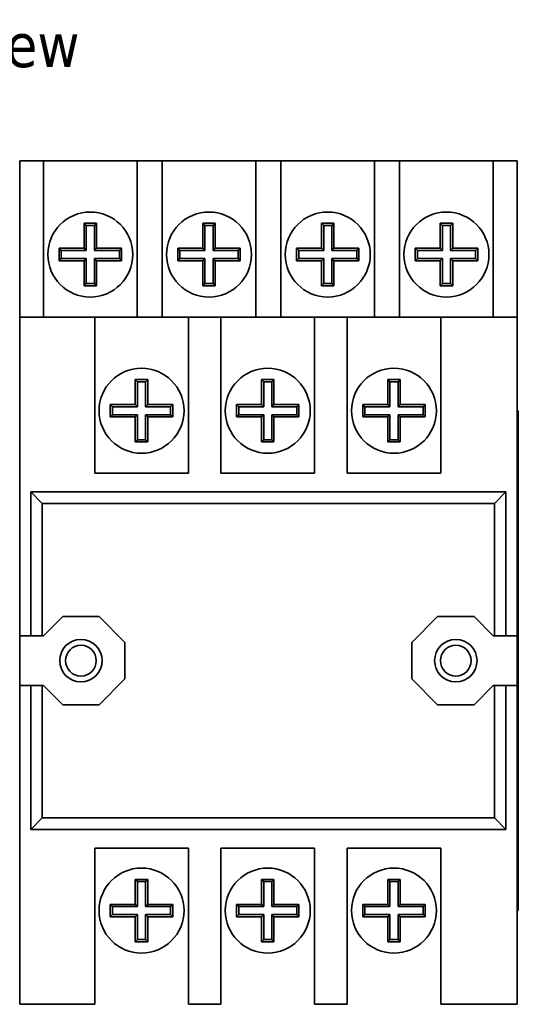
# Model space of a CAD drawing. Header units: millimetres. Extents: x 15 to 198, y 46 to 193.
# Tile 4 of 5: x 63 to 103, y 114 to 193. Entities that reach past the tile are written whole.
import ezdxf

# ---------------------------------------------------------------- set-up
doc = ezdxf.new("R2010")
doc.units = ezdxf.units.MM
doc.layers.add('Symbol (ISO)', color=7, linetype='Continuous', lineweight=25)
doc.layers.add('Visible (ISO)', color=7, linetype='Continuous', lineweight=35)
doc.styles.add('Label Text (ISO)', font='TAHOMA.TTF')

msp = doc.modelspace()

# ---------------------------------------------------------------- linework, layer by layer
at = {"layer": 'Visible (ISO)'}
for p, q in [((62.773, 179.398), (62.773, 181.398)), ((64.673, 181.398), (62.773, 181.398)), ((64.673, 181.398), (64.673, 179.398)), ((64.673, 181.398), (72.173, 181.398)), ((72.173, 179.398), (72.173, 181.398)), ((74.173, 181.398), (72.173, 181.398)), ((74.173, 181.398), (74.173, 179.398)), ((74.173, 181.398), (81.673, 181.398)), ((81.673, 179.398), (81.673, 181.398)), ((83.673, 181.398), (81.673, 181.398)), ((83.673, 181.398), (83.673, 179.398)), ((83.673, 181.398), (91.173, 181.398)), ((91.173, 179.398), (91.173, 181.398)), ((93.173, 181.398), (91.173, 181.398)), ((93.173, 181.398), (93.173, 179.398)), ((93.173, 181.398), (100.673, 181.398)), ((100.673, 179.398), (100.673, 181.398)), ((102.573, 181.398), (100.673, 181.398)), ((102.573, 181.398), (102.573, 179.398)), ((62.773, 179.398), (62.773, 168.898)), ((64.673, 168.898), (64.673, 179.398)), ((72.173, 179.398), (72.173, 168.898)), ((74.173, 168.898), (74.173, 179.398)), ((81.673, 179.398), (81.673, 168.898)), ((83.673, 168.898), (83.673, 179.398)), ((91.173, 179.398), (91.173, 168.898)), ((93.173, 168.898), (93.173, 179.398)), ((100.673, 179.398), (100.673, 168.898)), ((102.573, 168.898), (102.573, 179.398)), ((67.923, 174.398), (67.923, 176.245)), ((67.924, 176.397), (68.098, 176.223)), ((68.748, 176.223), (68.098, 176.223)), ((68.098, 176.223), (68.098, 174.223)), ((68.922, 176.397), (68.748, 176.223)), ((68.748, 174.223), (68.748, 176.223)), ((68.923, 176.245), (68.923, 174.398)), ((77.423, 174.398), (77.423, 176.245)), ((77.424, 176.397), (77.598, 176.223)), ((78.248, 176.223), (77.598, 176.223)), ((77.598, 176.223), (77.598, 174.223)), ((78.422, 176.397), (78.248, 176.223)), ((78.248, 174.223), (78.248, 176.223)), ((78.423, 176.245), (78.423, 174.398)), ((86.923, 174.398), (86.923, 176.245)), ((86.924, 176.397), (87.098, 176.223)), ((87.748, 176.223), (87.098, 176.223)), ((87.098, 176.223), (87.098, 174.223)), ((87.922, 176.397), (87.748, 176.223)), ((87.748, 174.223), (87.748, 176.223)), ((87.923, 176.245), (87.923, 174.398)), ((96.423, 174.398), (96.423, 176.245)), ((96.424, 176.397), (96.598, 176.223)), ((97.248, 176.223), (96.598, 176.223)), ((96.598, 176.223), (96.598, 174.223)), ((97.422, 176.397), (97.248, 176.223)), ((97.248, 174.223), (97.248, 176.223)), ((97.423, 176.245), (97.423, 174.398)), ((65.924, 174.397), (66.098, 174.223)), ((66.076, 174.398), (67.923, 174.398)), ((66.098, 174.223), (66.098, 173.573)), ((68.098, 174.223), (66.098, 174.223)), ((67.923, 174.398), (68.098, 174.223)), ((68.923, 174.398), (68.748, 174.223)), ((70.748, 174.223), (68.748, 174.223)), ((68.923, 174.398), (70.771, 174.398)), ((70.922, 174.397), (70.748, 174.223)), ((70.748, 173.573), (70.748, 174.223)), ((75.424, 174.397), (75.598, 174.223)), ((75.576, 174.398), (77.423, 174.398)), ((77.598, 174.223), (75.598, 174.223)), ((75.598, 174.223), (75.598, 173.573)), ((77.423, 174.398), (77.598, 174.223)), ((78.423, 174.398), (78.248, 174.223)), ((80.248, 174.223), (78.248, 174.223)), ((78.423, 174.398), (80.271, 174.398)), ((80.422, 174.397), (80.248, 174.223)), ((80.248, 173.573), (80.248, 174.223)), ((84.924, 174.397), (85.098, 174.223)), ((85.076, 174.398), (86.923, 174.398)), ((87.098, 174.223), (85.098, 174.223)), ((85.098, 174.223), (85.098, 173.573)), ((86.923, 174.398), (87.098, 174.223)), ((87.923, 174.398), (87.748, 174.223)), ((89.748, 174.223), (87.748, 174.223)), ((87.923, 174.398), (89.771, 174.398)), ((89.922, 174.397), (89.748, 174.223)), ((89.748, 173.573), (89.748, 174.223)), ((94.424, 174.397), (94.598, 174.223)), ((94.576, 174.398), (96.423, 174.398)), ((96.598, 174.223), (94.598, 174.223)), ((94.598, 174.223), (94.598, 173.573)), ((96.423, 174.398), (96.598, 174.223)), ((97.423, 174.398), (97.248, 174.223)), ((99.248, 174.223), (97.248, 174.223)), ((97.423, 174.398), (99.271, 174.398)), ((99.422, 174.397), (99.248, 174.223)), ((99.248, 173.573), (99.248, 174.223)), ((65.924, 173.399), (66.098, 173.573)), ((67.923, 173.398), (66.076, 173.398)), ((66.098, 173.573), (68.098, 173.573)), ((67.923, 173.398), (68.098, 173.573)), ((67.923, 171.55), (67.923, 173.398)), ((68.098, 173.573), (68.098, 171.573)), ((68.748, 173.573), (70.748, 173.573)), ((68.923, 173.398), (68.748, 173.573)), ((68.748, 171.573), (68.748, 173.573)), ((70.771, 173.398), (68.923, 173.398)), ((68.923, 173.398), (68.923, 171.55)), ((70.922, 173.399), (70.748, 173.573)), ((75.424, 173.399), (75.598, 173.573)), ((77.423, 173.398), (75.576, 173.398)), ((75.598, 173.573), (77.598, 173.573)), ((77.423, 173.398), (77.598, 173.573)), ((77.423, 171.55), (77.423, 173.398)), ((77.598, 173.573), (77.598, 171.573)), ((78.423, 173.398), (78.248, 173.573)), ((78.248, 171.573), (78.248, 173.573)), ((78.248, 173.573), (80.248, 173.573)), ((78.423, 173.398), (78.423, 171.55)), ((80.271, 173.398), (78.423, 173.398)), ((80.422, 173.399), (80.248, 173.573)), ((84.924, 173.399), (85.098, 173.573)), ((86.923, 173.398), (85.076, 173.398)), ((85.098, 173.573), (87.098, 173.573)), ((86.923, 173.398), (87.098, 173.573)), ((86.923, 171.55), (86.923, 173.398)), ((87.098, 173.573), (87.098, 171.573)), ((87.923, 173.398), (87.748, 173.573)), ((87.748, 171.573), (87.748, 173.573)), ((87.748, 173.573), (89.748, 173.573)), ((87.923, 173.398), (87.923, 171.55)), ((89.771, 173.398), (87.923, 173.398)), ((89.922, 173.399), (89.748, 173.573)), ((94.424, 173.399), (94.598, 173.573)), ((96.423, 173.398), (94.576, 173.398)), ((94.598, 173.573), (96.598, 173.573)), ((96.423, 173.398), (96.598, 173.573)), ((96.423, 171.55), (96.423, 173.398)), ((96.598, 173.573), (96.598, 171.573)), ((97.423, 173.398), (97.248, 173.573)), ((97.248, 171.573), (97.248, 173.573)), ((97.248, 173.573), (99.248, 173.573)), ((97.423, 173.398), (97.423, 171.55)), ((99.271, 173.398), (97.423, 173.398)), ((99.422, 173.399), (99.248, 173.573)), ((67.924, 171.399), (68.098, 171.573)), ((68.098, 171.573), (68.748, 171.573)), ((68.922, 171.399), (68.748, 171.573)), ((77.424, 171.399), (77.598, 171.573)), ((77.598, 171.573), (78.248, 171.573)), ((78.422, 171.399), (78.248, 171.573)), ((86.924, 171.399), (87.098, 171.573)), ((87.098, 171.573), (87.748, 171.573)), ((87.922, 171.399), (87.748, 171.573)), ((96.424, 171.399), (96.598, 171.573)), ((96.598, 171.573), (97.248, 171.573)), ((97.422, 171.399), (97.248, 171.573)), ((62.773, 166.898), (62.773, 168.898)), ((68.773, 168.898), (62.773, 168.898)), ((68.773, 168.898), (68.773, 166.898)), ((68.773, 168.898), (76.273, 168.898)), ((76.273, 166.898), (76.273, 168.898)), ((78.873, 168.898), (76.273, 168.898)), ((78.873, 168.898), (78.873, 166.898)), ((78.873, 168.898), (86.373, 168.898)), ((86.373, 166.898), (86.373, 168.898)), ((88.973, 168.898), (86.373, 168.898)), ((88.973, 168.898), (88.973, 166.898)), ((88.973, 168.898), (96.473, 168.898)), ((96.473, 166.898), (96.473, 168.898)), ((102.573, 168.898), (96.473, 168.898)), ((102.573, 168.898), (102.573, 166.898)), ((62.773, 166.898), (62.773, 143.398)), ((68.773, 156.398), (68.773, 166.898)), ((76.273, 166.898), (76.273, 156.398)), ((78.873, 156.398), (78.873, 166.898)), ((86.373, 166.898), (86.373, 156.398)), ((88.973, 156.398), (88.973, 166.898)), ((96.473, 166.898), (96.473, 156.398)), ((102.573, 143.398), (102.573, 166.898)), ((72.024, 163.897), (72.198, 163.723)), ((73.022, 163.897), (72.848, 163.723)), ((82.124, 163.897), (82.298, 163.723)), ((83.122, 163.897), (82.948, 163.723)), ((92.224, 163.897), (92.398, 163.723)), ((93.222, 163.897), (93.048, 163.723)), ((72.023, 161.898), (72.023, 163.745)), ((72.848, 163.723), (72.198, 163.723)), ((72.198, 163.723), (72.198, 161.723)), ((72.848, 161.723), (72.848, 163.723)), ((73.023, 163.745), (73.023, 161.898)), ((82.123, 161.898), (82.123, 163.745)), ((82.948, 163.723), (82.298, 163.723)), ((82.298, 163.723), (82.298, 161.723)), ((82.948, 161.723), (82.948, 163.723)), ((83.123, 163.745), (83.123, 161.898)), ((92.223, 161.898), (92.223, 163.745)), ((93.048, 163.723), (92.398, 163.723)), ((92.398, 163.723), (92.398, 161.723)), ((93.048, 161.723), (93.048, 163.723)), ((93.223, 163.745), (93.223, 161.898)), ((70.024, 161.897), (70.198, 161.723)), ((70.176, 161.898), (72.023, 161.898)), ((70.198, 161.723), (70.198, 161.073)), ((72.198, 161.723), (70.198, 161.723)), ((72.023, 161.898), (72.198, 161.723)), ((73.023, 161.898), (72.848, 161.723)), ((74.848, 161.723), (72.848, 161.723)), ((73.023, 161.898), (74.871, 161.898)), ((75.022, 161.897), (74.848, 161.723)), ((74.848, 161.073), (74.848, 161.723)), ((80.124, 161.897), (80.298, 161.723)), ((80.276, 161.898), (82.123, 161.898)), ((80.298, 161.723), (80.298, 161.073)), ((82.298, 161.723), (80.298, 161.723)), ((82.123, 161.898), (82.298, 161.723)), ((83.123, 161.898), (82.948, 161.723)), ((84.948, 161.723), (82.948, 161.723)), ((83.123, 161.898), (84.971, 161.898)), ((85.122, 161.897), (84.948, 161.723)), ((84.948, 161.073), (84.948, 161.723)), ((90.224, 161.897), (90.398, 161.723)), ((90.376, 161.898), (92.223, 161.898)), ((90.398, 161.723), (90.398, 161.073)), ((92.398, 161.723), (90.398, 161.723)), ((92.223, 161.898), (92.398, 161.723)), ((93.223, 161.898), (93.048, 161.723)), ((95.048, 161.723), (93.048, 161.723)), ((93.223, 161.898), (95.071, 161.898)), ((95.222, 161.897), (95.048, 161.723)), ((95.048, 161.073), (95.048, 161.723)), ((70.024, 160.899), (70.198, 161.073)), ((72.023, 160.898), (70.176, 160.898)), ((70.198, 161.073), (72.198, 161.073)), ((72.023, 160.898), (72.198, 161.073)), ((72.023, 159.05), (72.023, 160.898)), ((72.198, 161.073), (72.198, 159.073)), ((72.848, 161.073), (74.848, 161.073)), ((73.023, 160.898), (72.848, 161.073)), ((72.848, 159.073), (72.848, 161.073)), ((74.871, 160.898), (73.023, 160.898)), ((73.023, 160.898), (73.023, 159.05)), ((75.022, 160.899), (74.848, 161.073)), ((80.124, 160.899), (80.298, 161.073)), ((82.123, 160.898), (80.276, 160.898)), ((80.298, 161.073), (82.298, 161.073)), ((82.123, 160.898), (82.298, 161.073)), ((82.123, 159.05), (82.123, 160.898)), ((82.298, 161.073), (82.298, 159.073)), ((82.948, 161.073), (84.948, 161.073)), ((83.123, 160.898), (82.948, 161.073)), ((82.948, 159.073), (82.948, 161.073)), ((84.971, 160.898), (83.123, 160.898)), ((83.123, 160.898), (83.123, 159.05)), ((85.122, 160.899), (84.948, 161.073)), ((90.224, 160.899), (90.398, 161.073)), ((92.223, 160.898), (90.376, 160.898)), ((90.398, 161.073), (92.398, 161.073)), ((92.223, 160.898), (92.398, 161.073)), ((92.223, 159.05), (92.223, 160.898)), ((92.398, 161.073), (92.398, 159.073)), ((93.048, 161.073), (95.048, 161.073)), ((93.223, 160.898), (93.048, 161.073)), ((93.048, 159.073), (93.048, 161.073)), ((95.071, 160.898), (93.223, 160.898)), ((93.223, 160.898), (93.223, 159.05)), ((95.222, 160.899), (95.048, 161.073)), ((102.573, 161.398), (102.673, 161.398)), ((102.673, 161.398), (102.673, 121.398)), ((72.024, 158.899), (72.198, 159.073)), ((72.198, 159.073), (72.848, 159.073)), ((73.022, 158.899), (72.848, 159.073)), ((82.124, 158.899), (82.298, 159.073)), ((82.298, 159.073), (82.948, 159.073)), ((83.122, 158.899), (82.948, 159.073)), ((92.224, 158.899), (92.398, 159.073)), ((92.398, 159.073), (93.048, 159.073)), ((93.222, 158.899), (93.048, 159.073)), ((76.273, 156.398), (68.773, 156.398)), ((86.373, 156.398), (78.873, 156.398)), ((96.473, 156.398), (88.973, 156.398)), ((63.673, 154.898), (64.583, 153.988)), ((63.673, 143.398), (63.673, 154.898)), ((63.673, 154.898), (101.673, 154.898)), ((101.673, 154.898), (100.763, 153.988)), ((101.673, 154.898), (101.673, 143.398)), ((64.583, 153.988), (64.583, 143.398)), ((100.763, 153.988), (64.583, 153.988)), ((100.763, 143.398), (100.763, 153.988)), ((64.688, 143.398), (66.213, 144.923)), ((66.213, 144.923), (69.133, 144.923)), ((69.133, 144.923), (71.198, 142.858)), ((94.148, 142.858), (96.213, 144.923)), ((96.213, 144.923), (99.133, 144.923)), ((99.133, 144.923), (100.658, 143.398)), ((62.773, 139.398), (62.773, 143.398)), ((62.773, 143.398), (63.673, 143.398)), ((63.673, 143.398), (64.583, 143.398)), ((64.583, 143.398), (64.688, 143.398)), ((71.198, 142.858), (71.198, 139.938)), ((94.148, 139.938), (94.148, 142.858)), ((100.658, 143.398), (100.763, 143.398)), ((100.763, 143.398), (101.673, 143.398)), ((101.673, 143.398), (102.573, 143.398)), ((102.573, 143.398), (102.573, 139.398)), ((71.198, 139.938), (69.133, 137.873)), ((96.213, 137.873), (94.148, 139.938)), ((62.773, 139.398), (62.773, 115.898)), ((63.673, 139.398), (62.773, 139.398)), ((64.583, 139.398), (63.673, 139.398)), ((63.673, 127.898), (63.673, 139.398)), ((64.688, 139.398), (64.583, 139.398)), ((64.583, 139.398), (64.583, 128.808)), ((66.213, 137.873), (64.688, 139.398)), ((100.658, 139.398), (99.133, 137.873)), ((100.763, 139.398), (100.658, 139.398)), ((101.673, 139.398), (100.763, 139.398)), ((100.763, 128.808), (100.763, 139.398)), ((102.573, 139.398), (101.673, 139.398)), ((101.673, 139.398), (101.673, 127.898)), ((102.573, 115.898), (102.573, 139.398)), ((69.133, 137.873), (66.213, 137.873)), ((99.133, 137.873), (96.213, 137.873)), ((63.673, 127.898), (64.583, 128.808)), ((64.583, 128.808), (100.763, 128.808)), ((101.673, 127.898), (100.763, 128.808)), ((101.673, 127.898), (63.673, 127.898)), ((68.773, 115.898), (68.773, 126.398)), ((68.773, 126.398), (76.273, 126.398)), ((76.273, 126.398), (76.273, 115.898)), ((78.873, 115.898), (78.873, 126.398)), ((78.873, 126.398), (86.373, 126.398)), ((86.373, 126.398), (86.373, 115.898)), ((88.973, 115.898), (88.973, 126.398)), ((88.973, 126.398), (96.473, 126.398)), ((96.473, 126.398), (96.473, 115.898)), ((72.023, 121.898), (72.023, 123.745)), ((72.024, 123.897), (72.198, 123.723)), ((72.198, 123.723), (72.848, 123.723)), ((72.198, 121.723), (72.198, 123.723)), ((73.022, 123.897), (72.848, 123.723)), ((72.848, 123.723), (72.848, 121.723)), ((73.023, 123.745), (73.023, 121.898)), ((82.123, 121.898), (82.123, 123.745)), ((82.124, 123.897), (82.298, 123.723)), ((82.298, 123.723), (82.948, 123.723)), ((82.298, 121.723), (82.298, 123.723)), ((83.122, 123.897), (82.948, 123.723)), ((82.948, 123.723), (82.948, 121.723)), ((83.123, 123.745), (83.123, 121.898)), ((92.223, 121.898), (92.223, 123.745)), ((92.224, 123.897), (92.398, 123.723)), ((92.398, 123.723), (93.048, 123.723)), ((92.398, 121.723), (92.398, 123.723)), ((93.222, 123.897), (93.048, 123.723)), ((93.048, 123.723), (93.048, 121.723)), ((93.223, 123.745), (93.223, 121.898)), ((70.024, 121.897), (70.198, 121.723)), ((70.176, 121.898), (72.023, 121.898)), ((70.198, 121.073), (70.198, 121.723)), ((70.198, 121.723), (72.198, 121.723)), ((72.023, 121.898), (72.198, 121.723)), ((73.023, 121.898), (72.848, 121.723)), ((72.848, 121.723), (74.848, 121.723)), ((73.023, 121.898), (74.871, 121.898)), ((75.022, 121.897), (74.848, 121.723)), ((74.848, 121.723), (74.848, 121.073)), ((80.124, 121.897), (80.298, 121.723)), ((80.276, 121.898), (82.123, 121.898)), ((80.298, 121.073), (80.298, 121.723)), ((80.298, 121.723), (82.298, 121.723)), ((82.123, 121.898), (82.298, 121.723)), ((83.123, 121.898), (82.948, 121.723)), ((82.948, 121.723), (84.948, 121.723)), ((83.123, 121.898), (84.971, 121.898)), ((85.122, 121.897), (84.948, 121.723)), ((84.948, 121.723), (84.948, 121.073)), ((90.224, 121.897), (90.398, 121.723)), ((90.376, 121.898), (92.223, 121.898)), ((90.398, 121.073), (90.398, 121.723)), ((90.398, 121.723), (92.398, 121.723)), ((92.223, 121.898), (92.398, 121.723)), ((93.223, 121.898), (93.048, 121.723)), ((93.048, 121.723), (95.048, 121.723)), ((93.223, 121.898), (95.071, 121.898)), ((95.222, 121.897), (95.048, 121.723)), ((95.048, 121.723), (95.048, 121.073)), ((102.673, 121.398), (102.573, 121.398)), ((70.024, 120.899), (70.198, 121.073)), ((72.023, 120.898), (70.176, 120.898)), ((72.198, 121.073), (70.198, 121.073)), ((72.023, 120.898), (72.198, 121.073)), ((72.023, 119.05), (72.023, 120.898)), ((72.198, 119.073), (72.198, 121.073)), ((74.848, 121.073), (72.848, 121.073)), ((73.023, 120.898), (72.848, 121.073)), ((72.848, 121.073), (72.848, 119.073)), ((74.871, 120.898), (73.023, 120.898)), ((73.023, 120.898), (73.023, 119.05)), ((75.022, 120.899), (74.848, 121.073)), ((80.124, 120.899), (80.298, 121.073)), ((82.123, 120.898), (80.276, 120.898)), ((82.298, 121.073), (80.298, 121.073)), ((82.123, 120.898), (82.298, 121.073)), ((82.123, 119.05), (82.123, 120.898)), ((82.298, 119.073), (82.298, 121.073)), ((84.948, 121.073), (82.948, 121.073)), ((83.123, 120.898), (82.948, 121.073)), ((82.948, 121.073), (82.948, 119.073)), ((84.971, 120.898), (83.123, 120.898)), ((83.123, 120.898), (83.123, 119.05)), ((85.122, 120.899), (84.948, 121.073)), ((90.224, 120.899), (90.398, 121.073)), ((92.223, 120.898), (90.376, 120.898)), ((92.398, 121.073), (90.398, 121.073)), ((92.223, 120.898), (92.398, 121.073)), ((92.223, 119.05), (92.223, 120.898)), ((92.398, 119.073), (92.398, 121.073)), ((95.048, 121.073), (93.048, 121.073)), ((93.223, 120.898), (93.048, 121.073)), ((93.048, 121.073), (93.048, 119.073)), ((95.071, 120.898), (93.223, 120.898)), ((93.223, 120.898), (93.223, 119.05)), ((95.222, 120.899), (95.048, 121.073)), ((72.024, 118.899), (72.198, 119.073)), ((72.848, 119.073), (72.198, 119.073)), ((73.022, 118.899), (72.848, 119.073)), ((82.124, 118.899), (82.298, 119.073)), ((82.948, 119.073), (82.298, 119.073)), ((83.122, 118.899), (82.948, 119.073)), ((92.224, 118.899), (92.398, 119.073)), ((93.048, 119.073), (92.398, 119.073)), ((93.222, 118.899), (93.048, 119.073)), ((62.773, 113.898), (62.773, 115.898)), ((68.773, 115.898), (68.773, 113.898)), ((76.273, 113.898), (76.273, 115.898)), ((78.873, 115.898), (78.873, 113.898)), ((86.373, 113.898), (86.373, 115.898)), ((88.973, 115.898), (88.973, 113.898)), ((96.473, 113.898), (96.473, 115.898)), ((102.573, 115.898), (102.573, 113.898)), ((62.773, 113.898), (68.773, 113.898)), ((76.273, 113.898), (78.873, 113.898)), ((86.373, 113.898), (88.973, 113.898)), ((96.473, 113.898), (102.573, 113.898))]:
    msp.add_line(p, q, dxfattribs=at)
at = {"layer": 'Visible (ISO)', "flags": 128}
for points in [[(67.924, 176.397), (67.967, 176.397), (68.01, 176.397), (68.052, 176.397), (68.094, 176.397), (68.136, 176.397), (68.178, 176.397), (68.22, 176.397), (68.261, 176.397), (68.302, 176.397), (68.343, 176.397), (68.383, 176.397), (68.423, 176.397), (68.464, 176.397), (68.504, 176.397), (68.545, 176.397), (68.586, 176.397), (68.627, 176.397), (68.668, 176.397), (68.71, 176.397), (68.752, 176.397), (68.794, 176.397), (68.837, 176.397), (68.879, 176.397), (68.922, 176.397)], [(77.424, 176.397), (77.467, 176.397), (77.51, 176.397), (77.552, 176.397), (77.594, 176.397), (77.636, 176.397), (77.678, 176.397), (77.72, 176.397), (77.761, 176.397), (77.802, 176.397), (77.843, 176.397), (77.883, 176.397), (77.923, 176.397), (77.964, 176.397), (78.004, 176.397), (78.045, 176.397), (78.086, 176.397), (78.127, 176.397), (78.168, 176.397), (78.21, 176.397), (78.252, 176.397), (78.294, 176.397), (78.337, 176.397), (78.379, 176.397), (78.422, 176.397)], [(86.924, 176.397), (86.967, 176.397), (87.01, 176.397), (87.052, 176.397), (87.094, 176.397), (87.136, 176.397), (87.178, 176.397), (87.22, 176.397), (87.261, 176.397), (87.302, 176.397), (87.343, 176.397), (87.383, 176.397), (87.423, 176.397), (87.464, 176.397), (87.504, 176.397), (87.545, 176.397), (87.586, 176.397), (87.627, 176.397), (87.668, 176.397), (87.71, 176.397), (87.752, 176.397), (87.794, 176.397), (87.837, 176.397), (87.879, 176.397), (87.922, 176.397)], [(96.424, 176.397), (96.467, 176.397), (96.51, 176.397), (96.552, 176.397), (96.594, 176.397), (96.636, 176.397), (96.678, 176.397), (96.72, 176.397), (96.761, 176.397), (96.802, 176.397), (96.843, 176.397), (96.883, 176.397), (96.923, 176.397), (96.964, 176.397), (97.004, 176.397), (97.045, 176.397), (97.086, 176.397), (97.127, 176.397), (97.168, 176.397), (97.21, 176.397), (97.252, 176.397), (97.294, 176.397), (97.337, 176.397), (97.379, 176.397), (97.422, 176.397)], [(65.924, 173.399), (65.924, 173.441), (65.924, 173.484), (65.924, 173.527), (65.924, 173.569), (65.924, 173.611), (65.924, 173.653), (65.924, 173.694), (65.924, 173.736), (65.924, 173.777), (65.924, 173.817), (65.924, 173.858), (65.924, 173.898), (65.924, 173.938), (65.924, 173.979), (65.924, 174.019), (65.924, 174.06), (65.924, 174.102), (65.924, 174.143), (65.924, 174.185), (65.924, 174.227), (65.924, 174.269), (65.924, 174.311), (65.924, 174.354), (65.924, 174.397)], [(70.922, 174.397), (70.922, 174.354), (70.922, 174.311), (70.922, 174.269), (70.923, 174.227), (70.923, 174.184), (70.923, 174.143), (70.923, 174.101), (70.923, 174.06), (70.923, 174.019), (70.923, 173.978), (70.923, 173.938), (70.923, 173.897), (70.923, 173.857), (70.923, 173.817), (70.923, 173.776), (70.923, 173.735), (70.923, 173.694), (70.923, 173.652), (70.923, 173.611), (70.923, 173.569), (70.922, 173.527), (70.922, 173.484), (70.922, 173.441), (70.922, 173.399)], [(75.424, 173.399), (75.424, 173.441), (75.424, 173.484), (75.424, 173.527), (75.424, 173.569), (75.424, 173.611), (75.424, 173.653), (75.424, 173.694), (75.424, 173.736), (75.424, 173.777), (75.424, 173.817), (75.424, 173.858), (75.424, 173.898), (75.424, 173.938), (75.424, 173.979), (75.424, 174.019), (75.424, 174.06), (75.424, 174.102), (75.424, 174.143), (75.424, 174.185), (75.424, 174.227), (75.424, 174.269), (75.424, 174.311), (75.424, 174.354), (75.424, 174.397)], [(80.422, 174.397), (80.422, 174.354), (80.422, 174.311), (80.422, 174.269), (80.423, 174.227), (80.423, 174.184), (80.423, 174.143), (80.423, 174.101), (80.423, 174.06), (80.423, 174.019), (80.423, 173.978), (80.423, 173.938), (80.423, 173.897), (80.423, 173.857), (80.423, 173.817), (80.423, 173.776), (80.423, 173.735), (80.423, 173.694), (80.423, 173.652), (80.423, 173.611), (80.423, 173.569), (80.422, 173.527), (80.422, 173.484), (80.422, 173.441), (80.422, 173.399)], [(84.924, 173.399), (84.924, 173.441), (84.924, 173.484), (84.924, 173.527), (84.924, 173.569), (84.924, 173.611), (84.924, 173.653), (84.924, 173.694), (84.924, 173.736), (84.924, 173.777), (84.924, 173.817), (84.924, 173.858), (84.924, 173.898), (84.924, 173.938), (84.924, 173.979), (84.924, 174.019), (84.924, 174.06), (84.924, 174.102), (84.924, 174.143), (84.924, 174.185), (84.924, 174.227), (84.924, 174.269), (84.924, 174.311), (84.924, 174.354), (84.924, 174.397)], [(89.922, 174.397), (89.922, 174.354), (89.922, 174.311), (89.922, 174.269), (89.923, 174.227), (89.923, 174.184), (89.923, 174.143), (89.923, 174.101), (89.923, 174.06), (89.923, 174.019), (89.923, 173.978), (89.923, 173.938), (89.923, 173.897), (89.923, 173.857), (89.923, 173.817), (89.923, 173.776), (89.923, 173.735), (89.923, 173.694), (89.923, 173.652), (89.923, 173.611), (89.923, 173.569), (89.922, 173.527), (89.922, 173.484), (89.922, 173.441), (89.922, 173.399)], [(94.424, 173.399), (94.424, 173.441), (94.424, 173.484), (94.424, 173.527), (94.424, 173.569), (94.424, 173.611), (94.424, 173.653), (94.424, 173.694), (94.424, 173.736), (94.424, 173.777), (94.424, 173.817), (94.424, 173.858), (94.424, 173.898), (94.424, 173.938), (94.424, 173.979), (94.424, 174.019), (94.424, 174.06), (94.424, 174.102), (94.424, 174.143), (94.424, 174.185), (94.424, 174.227), (94.424, 174.269), (94.424, 174.311), (94.424, 174.354), (94.424, 174.397)], [(99.422, 174.397), (99.422, 174.354), (99.422, 174.311), (99.422, 174.269), (99.423, 174.227), (99.423, 174.184), (99.423, 174.143), (99.423, 174.101), (99.423, 174.06), (99.423, 174.019), (99.423, 173.978), (99.423, 173.938), (99.423, 173.897), (99.423, 173.857), (99.423, 173.817), (99.423, 173.776), (99.423, 173.735), (99.423, 173.694), (99.423, 173.652), (99.423, 173.611), (99.423, 173.569), (99.422, 173.527), (99.422, 173.484), (99.422, 173.441), (99.422, 173.399)], [(68.922, 171.399), (68.879, 171.399), (68.837, 171.398), (68.794, 171.398), (68.752, 171.398), (68.71, 171.398), (68.668, 171.398), (68.627, 171.398), (68.585, 171.398), (68.544, 171.398), (68.504, 171.398), (68.463, 171.398), (68.423, 171.398), (68.383, 171.398), (68.342, 171.398), (68.301, 171.398), (68.26, 171.398), (68.219, 171.398), (68.178, 171.398), (68.136, 171.398), (68.094, 171.398), (68.052, 171.398), (68.01, 171.398), (67.967, 171.399), (67.924, 171.399)], [(78.422, 171.399), (78.379, 171.399), (78.337, 171.398), (78.294, 171.398), (78.252, 171.398), (78.21, 171.398), (78.168, 171.398), (78.127, 171.398), (78.085, 171.398), (78.044, 171.398), (78.004, 171.398), (77.963, 171.398), (77.923, 171.398), (77.883, 171.398), (77.842, 171.398), (77.801, 171.398), (77.76, 171.398), (77.719, 171.398), (77.678, 171.398), (77.636, 171.398), (77.594, 171.398), (77.552, 171.398), (77.51, 171.398), (77.467, 171.399), (77.424, 171.399)], [(87.922, 171.399), (87.879, 171.399), (87.837, 171.398), (87.794, 171.398), (87.752, 171.398), (87.71, 171.398), (87.668, 171.398), (87.627, 171.398), (87.585, 171.398), (87.544, 171.398), (87.504, 171.398), (87.463, 171.398), (87.423, 171.398), (87.383, 171.398), (87.342, 171.398), (87.301, 171.398), (87.26, 171.398), (87.219, 171.398), (87.178, 171.398), (87.136, 171.398), (87.094, 171.398), (87.052, 171.398), (87.01, 171.398), (86.967, 171.399), (86.924, 171.399)], [(97.422, 171.399), (97.379, 171.399), (97.337, 171.398), (97.294, 171.398), (97.252, 171.398), (97.21, 171.398), (97.168, 171.398), (97.127, 171.398), (97.085, 171.398), (97.044, 171.398), (97.004, 171.398), (96.963, 171.398), (96.923, 171.398), (96.883, 171.398), (96.842, 171.398), (96.801, 171.398), (96.76, 171.398), (96.719, 171.398), (96.678, 171.398), (96.636, 171.398), (96.594, 171.398), (96.552, 171.398), (96.51, 171.398), (96.467, 171.399), (96.424, 171.399)], [(72.024, 163.897), (72.067, 163.897), (72.11, 163.897), (72.152, 163.897), (72.194, 163.897), (72.236, 163.897), (72.278, 163.897), (72.32, 163.897), (72.361, 163.897), (72.402, 163.897), (72.443, 163.897), (72.483, 163.897), (72.523, 163.897), (72.564, 163.897), (72.604, 163.897), (72.645, 163.897), (72.686, 163.897), (72.727, 163.897), (72.768, 163.897), (72.81, 163.897), (72.852, 163.897), (72.894, 163.897), (72.937, 163.897), (72.979, 163.897), (73.022, 163.897)], [(82.124, 163.897), (82.167, 163.897), (82.21, 163.897), (82.252, 163.897), (82.294, 163.897), (82.336, 163.897), (82.378, 163.897), (82.42, 163.897), (82.461, 163.897), (82.502, 163.897), (82.543, 163.897), (82.583, 163.897), (82.623, 163.897), (82.664, 163.897), (82.704, 163.897), (82.745, 163.897), (82.786, 163.897), (82.827, 163.897), (82.868, 163.897), (82.91, 163.897), (82.952, 163.897), (82.994, 163.897), (83.037, 163.897), (83.079, 163.897), (83.122, 163.897)], [(92.224, 163.897), (92.267, 163.897), (92.31, 163.897), (92.352, 163.897), (92.394, 163.897), (92.436, 163.897), (92.478, 163.897), (92.52, 163.897), (92.561, 163.897), (92.602, 163.897), (92.643, 163.897), (92.683, 163.897), (92.723, 163.897), (92.764, 163.897), (92.804, 163.897), (92.845, 163.897), (92.886, 163.897), (92.927, 163.897), (92.968, 163.897), (93.01, 163.897), (93.052, 163.897), (93.094, 163.897), (93.137, 163.897), (93.179, 163.897), (93.222, 163.897)], [(70.024, 160.899), (70.024, 160.941), (70.024, 160.984), (70.024, 161.027), (70.024, 161.069), (70.024, 161.111), (70.024, 161.153), (70.024, 161.194), (70.024, 161.236), (70.024, 161.277), (70.024, 161.317), (70.024, 161.358), (70.024, 161.398), (70.024, 161.438), (70.024, 161.479), (70.024, 161.519), (70.024, 161.56), (70.024, 161.602), (70.024, 161.643), (70.024, 161.685), (70.024, 161.727), (70.024, 161.769), (70.024, 161.811), (70.024, 161.854), (70.024, 161.897)], [(75.022, 161.897), (75.022, 161.854), (75.022, 161.811), (75.022, 161.769), (75.023, 161.727), (75.023, 161.684), (75.023, 161.643), (75.023, 161.601), (75.023, 161.56), (75.023, 161.519), (75.023, 161.478), (75.023, 161.438), (75.023, 161.397), (75.023, 161.357), (75.023, 161.317), (75.023, 161.276), (75.023, 161.235), (75.023, 161.194), (75.023, 161.152), (75.023, 161.111), (75.023, 161.069), (75.022, 161.027), (75.022, 160.984), (75.022, 160.941), (75.022, 160.899)], [(80.124, 160.899), (80.124, 160.941), (80.124, 160.984), (80.124, 161.027), (80.124, 161.069), (80.124, 161.111), (80.124, 161.153), (80.124, 161.194), (80.124, 161.236), (80.124, 161.277), (80.124, 161.317), (80.124, 161.358), (80.124, 161.398), (80.124, 161.438), (80.124, 161.479), (80.124, 161.519), (80.124, 161.56), (80.124, 161.602), (80.124, 161.643), (80.124, 161.685), (80.124, 161.727), (80.124, 161.769), (80.124, 161.811), (80.124, 161.854), (80.124, 161.897)], [(85.122, 161.897), (85.122, 161.854), (85.122, 161.811), (85.122, 161.769), (85.123, 161.727), (85.123, 161.684), (85.123, 161.643), (85.123, 161.601), (85.123, 161.56), (85.123, 161.519), (85.123, 161.478), (85.123, 161.438), (85.123, 161.397), (85.123, 161.357), (85.123, 161.317), (85.123, 161.276), (85.123, 161.235), (85.123, 161.194), (85.123, 161.152), (85.123, 161.111), (85.123, 161.069), (85.122, 161.027), (85.122, 160.984), (85.122, 160.941), (85.122, 160.899)], [(90.224, 160.899), (90.224, 160.941), (90.224, 160.984), (90.224, 161.027), (90.224, 161.069), (90.224, 161.111), (90.224, 161.153), (90.224, 161.194), (90.224, 161.236), (90.224, 161.277), (90.224, 161.317), (90.224, 161.358), (90.224, 161.398), (90.224, 161.438), (90.224, 161.479), (90.224, 161.519), (90.224, 161.56), (90.224, 161.602), (90.224, 161.643), (90.224, 161.685), (90.224, 161.727), (90.224, 161.769), (90.224, 161.811), (90.224, 161.854), (90.224, 161.897)], [(95.222, 161.897), (95.222, 161.854), (95.222, 161.811), (95.222, 161.769), (95.223, 161.727), (95.223, 161.684), (95.223, 161.643), (95.223, 161.601), (95.223, 161.56), (95.223, 161.519), (95.223, 161.478), (95.223, 161.438), (95.223, 161.397), (95.223, 161.357), (95.223, 161.317), (95.223, 161.276), (95.223, 161.235), (95.223, 161.194), (95.223, 161.152), (95.223, 161.111), (95.223, 161.069), (95.222, 161.027), (95.222, 160.984), (95.222, 160.941), (95.222, 160.899)], [(73.022, 158.899), (72.979, 158.899), (72.937, 158.898), (72.894, 158.898), (72.852, 158.898), (72.81, 158.898), (72.768, 158.898), (72.727, 158.898), (72.685, 158.898), (72.644, 158.898), (72.604, 158.898), (72.563, 158.898), (72.523, 158.898), (72.483, 158.898), (72.442, 158.898), (72.401, 158.898), (72.36, 158.898), (72.319, 158.898), (72.278, 158.898), (72.236, 158.898), (72.194, 158.898), (72.152, 158.898), (72.11, 158.898), (72.067, 158.899), (72.024, 158.899)], [(83.122, 158.899), (83.079, 158.899), (83.037, 158.898), (82.994, 158.898), (82.952, 158.898), (82.91, 158.898), (82.868, 158.898), (82.827, 158.898), (82.785, 158.898), (82.744, 158.898), (82.704, 158.898), (82.663, 158.898), (82.623, 158.898), (82.583, 158.898), (82.542, 158.898), (82.501, 158.898), (82.46, 158.898), (82.419, 158.898), (82.378, 158.898), (82.336, 158.898), (82.294, 158.898), (82.252, 158.898), (82.21, 158.898), (82.167, 158.899), (82.124, 158.899)], [(93.222, 158.899), (93.179, 158.899), (93.137, 158.898), (93.094, 158.898), (93.052, 158.898), (93.01, 158.898), (92.968, 158.898), (92.927, 158.898), (92.885, 158.898), (92.844, 158.898), (92.804, 158.898), (92.763, 158.898), (92.723, 158.898), (92.683, 158.898), (92.642, 158.898), (92.601, 158.898), (92.56, 158.898), (92.519, 158.898), (92.478, 158.898), (92.436, 158.898), (92.394, 158.898), (92.352, 158.898), (92.31, 158.898), (92.267, 158.899), (92.224, 158.899)], [(72.024, 123.897), (72.067, 123.897), (72.11, 123.897), (72.152, 123.897), (72.194, 123.897), (72.236, 123.897), (72.278, 123.897), (72.32, 123.897), (72.361, 123.897), (72.402, 123.897), (72.443, 123.897), (72.483, 123.897), (72.523, 123.897), (72.564, 123.897), (72.604, 123.897), (72.645, 123.897), (72.686, 123.897), (72.727, 123.897), (72.768, 123.897), (72.81, 123.897), (72.852, 123.897), (72.894, 123.897), (72.937, 123.897), (72.979, 123.897), (73.022, 123.897)], [(82.124, 123.897), (82.167, 123.897), (82.21, 123.897), (82.252, 123.897), (82.294, 123.897), (82.336, 123.897), (82.378, 123.897), (82.42, 123.897), (82.461, 123.897), (82.502, 123.897), (82.543, 123.897), (82.583, 123.897), (82.623, 123.897), (82.664, 123.897), (82.704, 123.897), (82.745, 123.897), (82.786, 123.897), (82.827, 123.897), (82.868, 123.897), (82.91, 123.897), (82.952, 123.897), (82.994, 123.897), (83.037, 123.897), (83.079, 123.897), (83.122, 123.897)], [(92.224, 123.897), (92.267, 123.897), (92.31, 123.897), (92.352, 123.897), (92.394, 123.897), (92.436, 123.897), (92.478, 123.897), (92.52, 123.897), (92.561, 123.897), (92.602, 123.897), (92.643, 123.897), (92.683, 123.897), (92.723, 123.897), (92.764, 123.897), (92.804, 123.897), (92.845, 123.897), (92.886, 123.897), (92.927, 123.897), (92.968, 123.897), (93.01, 123.897), (93.052, 123.897), (93.094, 123.897), (93.137, 123.897), (93.179, 123.897), (93.222, 123.897)], [(70.024, 120.899), (70.024, 120.941), (70.024, 120.984), (70.024, 121.027), (70.024, 121.069), (70.024, 121.111), (70.024, 121.153), (70.024, 121.194), (70.024, 121.236), (70.024, 121.277), (70.024, 121.317), (70.024, 121.358), (70.024, 121.398), (70.024, 121.438), (70.024, 121.479), (70.024, 121.519), (70.024, 121.56), (70.024, 121.602), (70.024, 121.643), (70.024, 121.685), (70.024, 121.727), (70.024, 121.769), (70.024, 121.811), (70.024, 121.854), (70.024, 121.897)], [(75.022, 121.897), (75.022, 121.854), (75.022, 121.811), (75.022, 121.769), (75.023, 121.727), (75.023, 121.684), (75.023, 121.643), (75.023, 121.601), (75.023, 121.56), (75.023, 121.519), (75.023, 121.478), (75.023, 121.438), (75.023, 121.397), (75.023, 121.357), (75.023, 121.317), (75.023, 121.276), (75.023, 121.235), (75.023, 121.194), (75.023, 121.152), (75.023, 121.111), (75.023, 121.069), (75.022, 121.027), (75.022, 120.984), (75.022, 120.941), (75.022, 120.899)], [(80.124, 120.899), (80.124, 120.941), (80.124, 120.984), (80.124, 121.027), (80.124, 121.069), (80.124, 121.111), (80.124, 121.153), (80.124, 121.194), (80.124, 121.236), (80.124, 121.277), (80.124, 121.317), (80.124, 121.358), (80.124, 121.398), (80.124, 121.438), (80.124, 121.479), (80.124, 121.519), (80.124, 121.56), (80.124, 121.602), (80.124, 121.643), (80.124, 121.685), (80.124, 121.727), (80.124, 121.769), (80.124, 121.811), (80.124, 121.854), (80.124, 121.897)], [(85.122, 121.897), (85.122, 121.854), (85.122, 121.811), (85.122, 121.769), (85.123, 121.727), (85.123, 121.684), (85.123, 121.643), (85.123, 121.601), (85.123, 121.56), (85.123, 121.519), (85.123, 121.478), (85.123, 121.438), (85.123, 121.397), (85.123, 121.357), (85.123, 121.317), (85.123, 121.276), (85.123, 121.235), (85.123, 121.194), (85.123, 121.152), (85.123, 121.111), (85.123, 121.069), (85.122, 121.027), (85.122, 120.984), (85.122, 120.941), (85.122, 120.899)], [(90.224, 120.899), (90.224, 120.941), (90.224, 120.984), (90.224, 121.027), (90.224, 121.069), (90.224, 121.111), (90.224, 121.153), (90.224, 121.194), (90.224, 121.236), (90.224, 121.277), (90.224, 121.317), (90.224, 121.358), (90.224, 121.398), (90.224, 121.438), (90.224, 121.479), (90.224, 121.519), (90.224, 121.56), (90.224, 121.602), (90.224, 121.643), (90.224, 121.685), (90.224, 121.727), (90.224, 121.769), (90.224, 121.811), (90.224, 121.854), (90.224, 121.897)], [(95.222, 121.897), (95.222, 121.854), (95.222, 121.811), (95.222, 121.769), (95.223, 121.727), (95.223, 121.684), (95.223, 121.643), (95.223, 121.601), (95.223, 121.56), (95.223, 121.519), (95.223, 121.478), (95.223, 121.438), (95.223, 121.397), (95.223, 121.357), (95.223, 121.317), (95.223, 121.276), (95.223, 121.235), (95.223, 121.194), (95.223, 121.152), (95.223, 121.111), (95.223, 121.069), (95.222, 121.027), (95.222, 120.984), (95.222, 120.941), (95.222, 120.899)], [(73.022, 118.899), (72.979, 118.899), (72.937, 118.898), (72.894, 118.898), (72.852, 118.898), (72.81, 118.898), (72.768, 118.898), (72.727, 118.898), (72.685, 118.898), (72.644, 118.898), (72.604, 118.898), (72.563, 118.898), (72.523, 118.898), (72.483, 118.898), (72.442, 118.898), (72.401, 118.898), (72.36, 118.898), (72.319, 118.898), (72.278, 118.898), (72.236, 118.898), (72.194, 118.898), (72.152, 118.898), (72.11, 118.898), (72.067, 118.899), (72.024, 118.899)], [(83.122, 118.899), (83.079, 118.899), (83.037, 118.898), (82.994, 118.898), (82.952, 118.898), (82.91, 118.898), (82.868, 118.898), (82.827, 118.898), (82.785, 118.898), (82.744, 118.898), (82.704, 118.898), (82.663, 118.898), (82.623, 118.898), (82.583, 118.898), (82.542, 118.898), (82.501, 118.898), (82.46, 118.898), (82.419, 118.898), (82.378, 118.898), (82.336, 118.898), (82.294, 118.898), (82.252, 118.898), (82.21, 118.898), (82.167, 118.899), (82.124, 118.899)], [(93.222, 118.899), (93.179, 118.899), (93.137, 118.898), (93.094, 118.898), (93.052, 118.898), (93.01, 118.898), (92.968, 118.898), (92.927, 118.898), (92.885, 118.898), (92.844, 118.898), (92.804, 118.898), (92.763, 118.898), (92.723, 118.898), (92.683, 118.898), (92.642, 118.898), (92.601, 118.898), (92.56, 118.898), (92.519, 118.898), (92.478, 118.898), (92.436, 118.898), (92.394, 118.898), (92.352, 118.898), (92.31, 118.898), (92.267, 118.899), (92.224, 118.899)]]:
    msp.add_lwpolyline(points, dxfattribs=at)
at = {"layer": 'Visible (ISO)'}
for centre, radius in [((68.423, 173.898), 3.4), ((77.923, 173.898), 3.4), ((87.423, 173.898), 3.4), ((96.923, 173.898), 3.4), ((72.523, 161.398), 3.4), ((82.623, 161.398), 3.4), ((92.723, 161.398), 3.4), ((67.673, 141.398), 1.7), ((67.673, 141.398), 1.23), ((97.673, 141.398), 1.7), ((97.673, 141.398), 1.23), ((72.523, 121.398), 3.4), ((82.623, 121.398), 3.4), ((92.723, 121.398), 3.4)]:
    msp.add_circle(centre, radius, dxfattribs=at)
for centre, major_axis, start_param, end_param in [((68.014, 176.245), (0, 1.041), 1.424558, 1.570809), ((68.832, 176.245), (0, -1.041), 1.570783, 1.717034), ((77.514, 176.245), (0, 1.041), 1.424558, 1.570809), ((78.332, 176.245), (0, -1.041), 1.570783, 1.717034), ((87.014, 176.245), (0, 1.041), 1.424558, 1.570809), ((87.832, 176.245), (0, -1.041), 1.570783, 1.717034), ((96.514, 176.245), (0, 1.041), 1.424558, 1.570809), ((97.332, 176.245), (0, -1.041), 1.570783, 1.717034), ((66.076, 174.307), (1.041, 0), 1.570783, 1.717034), ((70.771, 174.307), (1.041, 0), 1.424558, 1.570809), ((75.576, 174.307), (1.041, 0), 1.570783, 1.717034), ((80.271, 174.307), (1.041, 0), 1.424558, 1.570809), ((85.076, 174.307), (1.041, 0), 1.570783, 1.717034), ((89.771, 174.307), (1.041, 0), 1.424558, 1.570809), ((94.576, 174.307), (1.041, 0), 1.570783, 1.717034), ((99.271, 174.307), (1.041, 0), 1.424558, 1.570809), ((66.076, 173.488), (-1.041, 0), 1.424558, 1.570809), ((70.771, 173.488), (-1.041, 0), 1.570783, 1.717034), ((75.576, 173.488), (-1.041, 0), 1.424558, 1.570809), ((80.271, 173.488), (-1.041, 0), 1.570783, 1.717034), ((85.076, 173.488), (-1.041, 0), 1.424558, 1.570809), ((89.771, 173.488), (-1.041, 0), 1.570783, 1.717034), ((94.576, 173.488), (-1.041, 0), 1.424558, 1.570809), ((99.271, 173.488), (-1.041, 0), 1.570783, 1.717034), ((68.014, 171.55), (0, 1.041), 1.570783, 1.717034), ((68.832, 171.55), (0, -1.041), 1.424558, 1.570809), ((77.514, 171.55), (0, 1.041), 1.570783, 1.717034), ((78.332, 171.55), (0, -1.041), 1.424558, 1.570809), ((87.014, 171.55), (0, 1.041), 1.570783, 1.717034), ((87.832, 171.55), (0, -1.041), 1.424558, 1.570809), ((96.514, 171.55), (0, 1.041), 1.570783, 1.717034), ((97.332, 171.55), (0, -1.041), 1.424558, 1.570809), ((72.114, 163.745), (0, 1.041), 1.424558, 1.570809), ((72.932, 163.745), (0, -1.041), 1.570783, 1.717034), ((82.214, 163.745), (0, 1.041), 1.424558, 1.570809), ((83.032, 163.745), (0, -1.041), 1.570783, 1.717034), ((92.314, 163.745), (0, 1.041), 1.424558, 1.570809), ((93.132, 163.745), (0, -1.041), 1.570783, 1.717034), ((70.176, 161.807), (1.041, 0), 1.570783, 1.717034), ((74.871, 161.807), (1.041, 0), 1.424558, 1.570809), ((80.276, 161.807), (1.041, 0), 1.570783, 1.717034), ((84.971, 161.807), (1.041, 0), 1.424558, 1.570809), ((90.376, 161.807), (1.041, 0), 1.570783, 1.717034), ((95.071, 161.807), (1.041, 0), 1.424558, 1.570809), ((70.176, 160.988), (-1.041, 0), 1.424558, 1.570809), ((74.871, 160.988), (-1.041, 0), 1.570783, 1.717034), ((80.276, 160.988), (-1.041, 0), 1.424558, 1.570809), ((84.971, 160.988), (-1.041, 0), 1.570783, 1.717034), ((90.376, 160.988), (-1.041, 0), 1.424558, 1.570809), ((95.071, 160.988), (-1.041, 0), 1.570783, 1.717034), ((72.114, 159.05), (0, 1.041), 1.570783, 1.717034), ((72.932, 159.05), (0, -1.041), 1.424558, 1.570809), ((82.214, 159.05), (0, 1.041), 1.570783, 1.717034), ((83.032, 159.05), (0, -1.041), 1.424558, 1.570809), ((92.314, 159.05), (0, 1.041), 1.570783, 1.717034), ((93.132, 159.05), (0, -1.041), 1.424558, 1.570809), ((72.114, 123.745), (0, 1.041), 1.424558, 1.570809), ((72.932, 123.745), (0, -1.041), 1.570783, 1.717034), ((82.214, 123.745), (0, 1.041), 1.424558, 1.570809), ((83.032, 123.745), (0, -1.041), 1.570783, 1.717034), ((92.314, 123.745), (0, 1.041), 1.424558, 1.570809), ((93.132, 123.745), (0, -1.041), 1.570783, 1.717034), ((70.176, 121.807), (1.041, 0), 1.570783, 1.717034), ((74.871, 121.807), (1.041, 0), 1.424558, 1.570809), ((80.276, 121.807), (1.041, 0), 1.570783, 1.717034), ((84.971, 121.807), (1.041, 0), 1.424558, 1.570809), ((90.376, 121.807), (1.041, 0), 1.570783, 1.717034), ((95.071, 121.807), (1.041, 0), 1.424558, 1.570809), ((70.176, 120.988), (-1.041, 0), 1.424558, 1.570809), ((74.871, 120.988), (-1.041, 0), 1.570783, 1.717034), ((80.276, 120.988), (-1.041, 0), 1.424558, 1.570809), ((84.971, 120.988), (-1.041, 0), 1.570783, 1.717034), ((90.376, 120.988), (-1.041, 0), 1.424558, 1.570809), ((95.071, 120.988), (-1.041, 0), 1.570783, 1.717034), ((72.114, 119.05), (0, 1.041), 1.570783, 1.717034), ((72.932, 119.05), (0, -1.041), 1.424558, 1.570809), ((82.214, 119.05), (0, 1.041), 1.570783, 1.717034), ((83.032, 119.05), (0, -1.041), 1.424558, 1.570809), ((92.314, 119.05), (0, 1.041), 1.570783, 1.717034), ((93.132, 119.05), (0, -1.041), 1.424558, 1.570809)]:
    msp.add_ellipse(centre, major_axis=major_axis, ratio=0.087156, start_param=start_param, end_param=end_param, dxfattribs=at)

# ---------------------------------------------------------------- texts
at = {"layer": 'Symbol (ISO)', "insert": (49.077, 187.898), "char_height": 3.5, "attachment_point": 7, "style": 'Label Text (ISO)'}
msp.add_mtext('Top view', dxfattribs=at)

doc.saveas('drawing.dxf')
